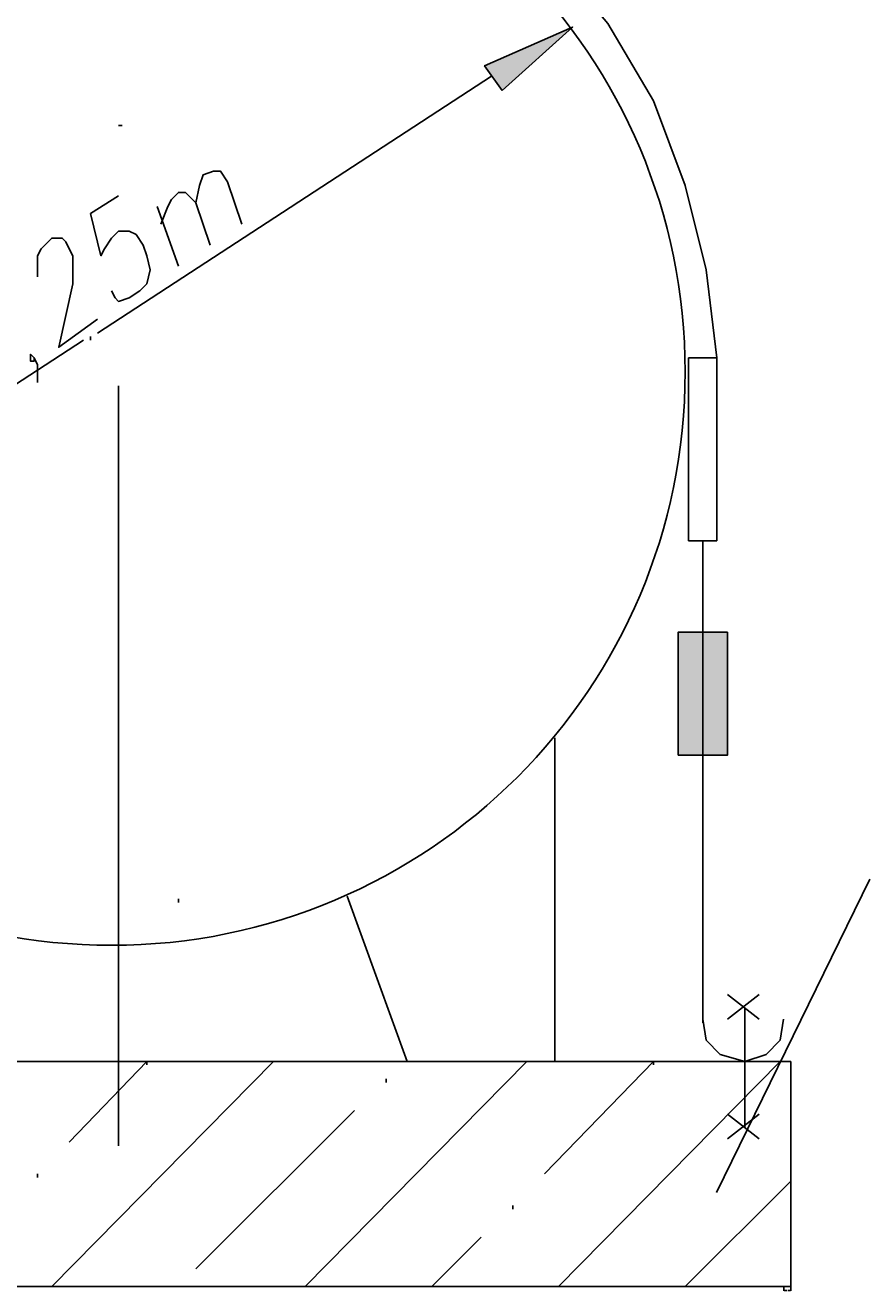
# Model space of a CAD drawing. Header units: centimetres. Extents: x 843425950 to 843478602, y 588811213 to 588851397.
# Tile 10 of 89: x 843448702 to 843449641, y 588813869 to 588815288. Entities that reach past the tile are written whole.
import ezdxf

# ---------------------------------------------------------------- set-up
doc = ezdxf.new("R2010")
doc.units = ezdxf.units.CM
doc.header["$MEASUREMENT"] = 0
doc.layers.get('0').update_dxf_attribs({"lineweight": 5})
doc.styles.get("Standard").update_dxf_attribs({"font": 'ARIAL.TTF'})
doc.dimstyles.get("Standard").update_dxf_attribs({"dimtxt": 0.18, "dimasz": 0.18, "dimexe": 0.18, "dimexo": 0.0625, "dimgap": 0.09, "dimtad": 0, "dimtih": 1, "dimtoh": 1, "dimdec": 4, "dimzin": 0, "dimdsep": 46, "dimtxsty": 'Standard', "dimcen": 0.09, "dimadec": 0, "dimazin": 0, "dimtfac": 1, "dimtdec": 4, "dimtofl": 0, "dimtmove": 0, "dimatfit": 3, "dimfxl": 1, "dimtolj": 1, "dimtzin": 0, "dimarcsym": 0})

# ---------------------------------------------------------------- blocks, each defined once
blk = doc.blocks.new('*D1378')
at = {"color": 0, "lineweight": -2}
for p, q in [((843449560.6, 588814125.7), (843449560.6, 588813868.6)), ((843449553, 588813873.2), (843449553, 588813868.6)), ((843449553.2, 588813868.8), (843449556.3, 588813868.8)), ((843449560.4, 588813868.8), (843449557.3, 588813868.8))]:
    blk.add_line(p, q, dxfattribs=at)
at = {"color": 0}
for points in [[(843449553.2, 588813868.8), (843449553.2, 588813868.7), (843449553, 588813868.8)], [(843449560.4, 588813868.7), (843449560.4, 588813868.8), (843449560.6, 588813868.8)]]:
    blk.add_solid(points, dxfattribs=at)
at = {"layer": 'Defpoints', "color": 0}
for p in [(843449560.6, 588814125.7), (843449553, 588813873.2), (843449553, 588813868.8)]:
    blk.add_point(p, dxfattribs=at)
at = {"color": 0, "insert": (843449556.8, 588813868.8), "char_height": 0.18, "attachment_point": 5}
blk.add_mtext('\\A1;7.5562', dxfattribs=at)

msp = doc.modelspace()

# ---------------------------------------------------------------- hatches: boundary and pattern name
at = {"lineweight": 25}
h = msp.add_hatch(color=0, dxfattribs=at)
h.dxf.hatch_style = 2
h.paths.add_polyline_path([(843449237.05576, 588815214.67568), (843449217.32845, 588815242.29396), (843449315.96513, 588815285.69408)])
h = msp.add_hatch(color=0, dxfattribs=at)
h.dxf.hatch_style = 2
h.paths.add_polyline_path([(843449434.32913, 588814468.98248), (843449489.56565, 588814468.98248), (843449489.56565, 588814607.07384), (843449434.32913, 588814607.07384)])

# ---------------------------------------------------------------- linework, layer by layer
at = {"color": 0, "lineweight": 25}
for p, q in [((843449560.58405, 588814125.72688), (843448041.57936, 588814125.72688)), ((843449560.58405, 588813873.21704), (843449560.58405, 588814125.72688)), ((843448041.57936, 588813873.21704), (843449560.58405, 588813873.21704))]:
    msp.add_line(p, q, dxfattribs=at)
for points in [[(843449477.72925, 588814914.82024), (843449465.89285, 588815013.45688), (843449442.22005, 588815108.14808), (843449406.71085, 588815202.83928), (843449355.41976, 588815289.63956), (843449292.29233, 588815364.60344), (843449217.32845, 588815431.67636), (843449134.47365, 588815486.91288), (843449043.72793, 588815530.31304), (843448949.03673, 588815561.87676), (843448850.40005, 588815573.71316), (843448751.76336, 588815573.71316), (843448653.12673, 588815561.87676), (843448554.49005, 588815530.31304), (843448463.74433, 588815486.91288), (843448380.88953, 588815431.67636), (843448309.87113, 588815364.60344), (843448246.74365, 588815289.63956), (843448195.45256, 588815202.83928), (843448155.99793, 588815108.14808), (843448132.32513, 588815013.45688), (843448124.43416, 588814914.82024)], [(843449225.21936, 588815230.45756), (843448783.32713, 588814942.43848)], [(843448806.99993, 588815175.22104), (843448810.94536, 588815175.22104)], [(843448893.80016, 588815088.42076), (843448897.74565, 588815108.14808), (843448901.69113, 588815119.98448), (843448913.52753, 588815123.92996), (843448921.41845, 588815123.92996), (843448929.30936, 588815112.09356), (843448945.09125, 588815064.74796)], [(843448799.10896, 588814989.78408), (843448803.05445, 588814981.89316), (843448806.99993, 588814977.94768), (843448818.83633, 588814981.89316), (843448830.67273, 588814989.78408), (843448838.56365, 588814997.67504), (843448842.50913, 588815013.45688), (843448838.56365, 588815029.23876), (843448834.61816, 588815041.07516), (843448826.72725, 588815052.91156), (843448818.83633, 588815056.85704), (843448806.99993, 588815056.85704), (843448799.10896, 588815048.96608), (843448791.21805, 588815037.12968), (843448787.27256, 588815029.23876), (843448775.43616, 588815076.58436), (843448806.99993, 588815096.31168)], [(843448854.34553, 588815064.74796), (843448862.23645, 588815084.47528), (843448866.18193, 588815092.36624), (843448874.07285, 588815100.25716), (843448881.96376, 588815100.25716), (843448893.80016, 588815088.42076), (843448909.58205, 588815041.07516)], [(843448874.07285, 588815017.40236), (843448850.40005, 588815084.47528)], [(843448716.25416, 588815005.56596), (843448716.25416, 588815029.23876), (843448720.19965, 588815037.12968), (843448732.03605, 588815048.96608), (843448743.87245, 588815048.96608), (843448747.81793, 588815045.02064), (843448751.76336, 588815037.12968), (843448755.70885, 588815029.23876), (843448755.70885, 588814997.67504), (843448739.92696, 588814926.65664), (843448783.32713, 588814958.22036)], [(843448325.65296, 588814646.52848), (843448767.54525, 588814934.54756)], [(843448775.43616, 588814938.49304), (843448775.43616, 588814934.54756)], [(843448716.25416, 588814887.20196), (843448716.25416, 588814906.92928), (843448712.30873, 588814914.82024), (843448708.36325, 588814918.76568), (843448708.36325, 588814910.87476), (843448712.30873, 588814910.87476), (843448712.30873, 588814914.82024)], [(843449446.16553, 588814914.82024), (843449446.16553, 588814709.65596)], [(843449446.16553, 588814914.82024), (843449477.72925, 588814914.82024)], [(843449477.72925, 588814914.82024), (843449477.72925, 588814709.65596)], [(843448806.99993, 588814031.03568), (843448806.99993, 588814883.25648)], [(843449446.16553, 588814709.65596), (843449477.72925, 588814709.65596)], [(843449461.94736, 588814709.65596), (843449461.94736, 588814169.12704)], [(843449296.23776, 588814488.70984), (843449296.23776, 588814125.72688)], [(843449477.27152, 588813978.79946), (843449649.43629, 588814329.92721)], [(843448874.07285, 588814307.96253), (843448874.07285, 588814304.01704)], [(843449063.45525, 588814311.16384), (843449130.52816, 588814125.72688)], [(843449489.56565, 588814200.69076), (843449525.07485, 588814173.07248)], [(843449525.07485, 588814200.69076), (843449489.56565, 588814173.07248)], [(843449509.29296, 588814184.90888), (843449509.29296, 588814050.76304)], [(843449461.94736, 588814173.07248), (843449465.89285, 588814149.39968), (843449481.67473, 588814133.61784), (843449509.29296, 588814125.72688), (843449532.96576, 588814133.61784), (843449548.74765, 588814149.39968), (843449552.69313, 588814173.07248)], [(843448732.03605, 588813873.21704), (843448980.60045, 588814125.72688)], [(843448751.76336, 588814034.98116), (843448838.56365, 588814125.72688)], [(843448838.56365, 588814125.72688), (843448838.56365, 588814121.78144)], [(843449016.10965, 588813873.21704), (843449264.67405, 588814125.72688)], [(843449284.40136, 588813999.47196), (843449406.71085, 588814125.72688)], [(843449300.18325, 588813873.21704), (843449548.74765, 588814125.72688)], [(843449406.71085, 588814125.72688), (843449406.71085, 588814121.78144)], [(843449106.85536, 588814105.99956), (843449106.85536, 588814102.05408)], [(843448893.80016, 588813892.94436), (843449071.34616, 588814070.49036)], [(843449525.07485, 588814066.54488), (843449489.56565, 588814038.92664)], [(843449489.56565, 588814066.54488), (843449525.07485, 588814038.92664)], [(843448716.25416, 588813999.47196), (843448716.25416, 588813995.52648)], [(843449442.22005, 588813873.21704), (843449560.58405, 588813991.58104)], [(843449248.89216, 588813963.96276), (843449248.89216, 588813960.01728)], [(843449158.14645, 588813873.21704), (843449213.38296, 588813928.45356)]]:
    msp.add_lwpolyline(points, dxfattribs=at)
for points in [[(843449237.05576, 588815214.67568), (843449217.32845, 588815242.29396), (843449315.96513, 588815285.69408)], [(843449434.32913, 588814468.98248), (843449489.56565, 588814468.98248), (843449489.56565, 588814607.07384), (843449434.32913, 588814607.07384)]]:
    msp.add_lwpolyline(points, close=True, dxfattribs=at)
msp.add_circle((843448799.10896, 588814899.03836), 643.11108, dxfattribs=at)

# ---------------------------------------------------------------- dimensions: what is measured, and where the dimension line sits
dim = msp.add_linear_dim(base=(843449553.02786, 588813868.76925), p1=(843449560.58405, 588814125.72688), p2=(843449553.02786, 588813873.21704), dimstyle='Standard')
dim.commit()
dim.dimension.update_dxf_attribs({"geometry": '*D1378', "text_midpoint": (843449556.80595, 588813868.76925)})

doc.saveas('drawing.dxf')
